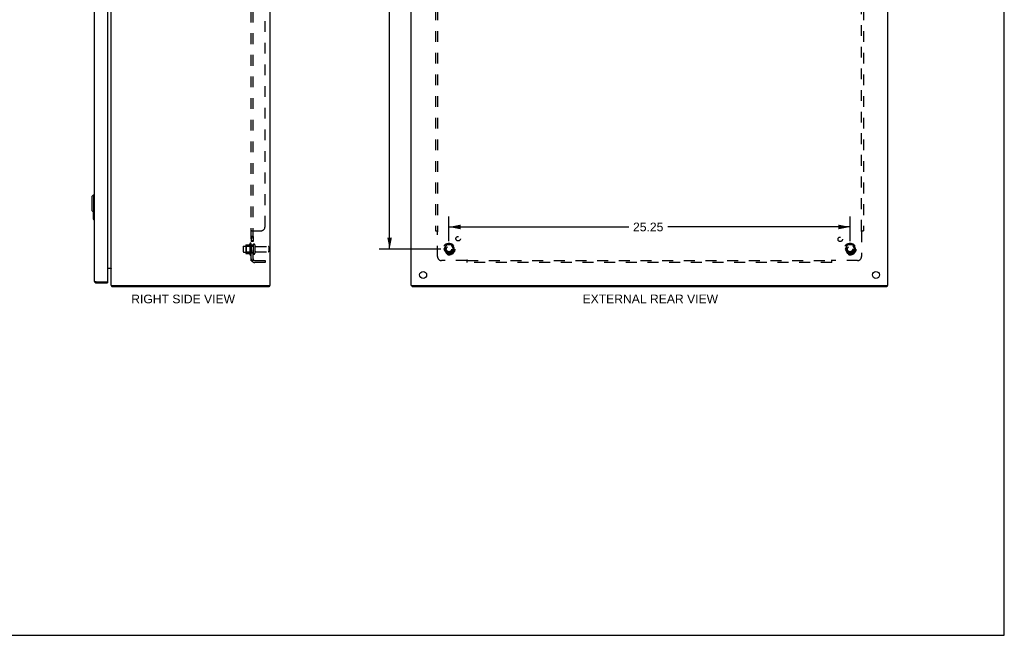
# Model space of a CAD drawing. Header units: inches. Extents: x 0 to 124, y 0 to 80.
# Tile 4 of 5: x 62 to 124, y 0 to 39. Entities that reach past the tile are written whole.
import ezdxf

# ---------------------------------------------------------------- set-up
doc = ezdxf.new("R2010")
doc.units = ezdxf.units.IN
doc.header["$LTSCALE"] = 6.817708
doc.header["$MEASUREMENT"] = 0
doc.linetypes.add('HIDDEN', pattern=[0.2, 0.1, -0.1])
doc.layers.get('0').update_dxf_attribs({"linetype": 'CONTINUOUS'})
for name, color, linetype in [('02___PRT_ALL_AXES', 7, 'CONTINUOUS'), ('BENT-SUB-6STUDS-TALLER', 7, 'CONTINUOUS'), ('DEFAULT_2', 8, 'HIDDEN'), ('DIMENSIONS', 7, 'CONTINUOUS')]:
    doc.layers.add(name, color=color, linetype=linetype)
doc.styles.get("Standard").update_dxf_attribs({"font": 'arial.ttf'})
doc.dimstyles.new('DIMSTYLE_1', dxfattribs={"dimtxt": 0.546875, "dimasz": 0.729167, "dimexe": 0.09, "dimexo": 0.07, "dimgap": 0.0375, "dimtad": 0, "dimtih": 1, "dimtoh": 1, "dimzin": 4, "dimdsep": 46, "dimtxsty": 'Standard', "dimblk": '_FILLED', "dimblk1": '_FILLED', "dimblk2": '_FILLED', "dimcen": 0.09, "dimazin": 1, "dimtfac": 1, "dimtdec": 3, "dimtofl": 0, "dimtmove": 0, "dimatfit": 3, "dimldrblk": '_FILLED', "dimfxl": 0, "dimtolj": 1, "dimtzin": 4, "dimarcsym": 0})

# ---------------------------------------------------------------- blocks, each defined once
blk = doc.blocks.new('_FILLED')
at = {"color": 0, "linetype": 'ByBlock'}
blk.add_solid([(0, 0), (-1, 0.2), (-1, -0.2)], dxfattribs=at)
blk = doc.blocks.new('*D17')
at = {"layer": 'BENT-SUB-6STUDS-TALLER', "color": 2, "linetype": 'Continuous'}
for p, q in [((88.49, 55.573), (84.607, 55.573)), ((85.263, 55.573), (85.263, 40.495)), ((85.263, 24.323), (85.263, 39.401)), ((88.49, 24.323), (84.607, 24.323))]:
    blk.add_line(p, q, dxfattribs=at)
at = {"layer": 'BENT-SUB-6STUDS-TALLER', "color": 2, "linetype": 'Continuous', "xscale": 0.7291666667, "yscale": 0.7291666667, "zscale": 0.7291666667}
for p, rotation in [((85.263, 55.573), 90), ((85.263, 24.323), 270)]:
    blk.add_blockref('_FILLED', p, dxfattribs=dict(at, rotation=rotation))
at = {"layer": 'BENT-SUB-6STUDS-TALLER', "color": 2, "linetype": 'Continuous', "insert": (85.263, 40.222), "char_height": 0.5469, "width": 1.91101, "attachment_point": 2, "line_spacing_factor": 0.9}
blk.add_mtext('31.25', dxfattribs=at)
blk = doc.blocks.new('*D18')
at = {"layer": 'BENT-SUB-6STUDS-TALLER', "color": 2, "linetype": 'Continuous'}
for p, q in [((89, 24.834), (89, 26.375)), ((114.25, 24.834), (114.25, 26.375)), ((89, 25.719), (100.313, 25.719)), ((114.25, 25.719), (102.771, 25.719))]:
    blk.add_line(p, q, dxfattribs=at)
at = {"layer": 'BENT-SUB-6STUDS-TALLER', "color": 2, "linetype": 'Continuous', "xscale": 0.7291666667, "yscale": 0.7291666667, "zscale": 0.7291666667, "rotation": 180}
blk.add_blockref('_FILLED', (89, 25.719), dxfattribs=at)
at = {"layer": 'BENT-SUB-6STUDS-TALLER', "color": 2, "linetype": 'Continuous', "xscale": 0.7291666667, "yscale": 0.7291666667, "zscale": 0.7291666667}
blk.add_blockref('_FILLED', (114.25, 25.719), dxfattribs=at)
at = {"layer": 'BENT-SUB-6STUDS-TALLER', "color": 2, "linetype": 'Continuous', "insert": (101.542, 25.992), "char_height": 0.5469, "width": 1.91101, "attachment_point": 2, "line_spacing_factor": 0.9}
blk.add_mtext('25.25', dxfattribs=at)

msp = doc.modelspace()

# ---------------------------------------------------------------- linework, layer by layer
at = {"color": 7, "linetype": 'Continuous'}
for p, q in [((123.958, 0), (123.958, 80.208)), ((66.515, 27.631), (66.634, 27.75)), ((66.515, 27.631), (66.515, 26.765)), ((66.634, 27.75), (66.673, 27.75)), ((66.634, 27.75), (66.634, 26.647)), ((66.515, 26.765), (66.634, 26.647)), ((66.613, 26.668), (66.613, 26.213)), ((66.628, 26.198), (66.673, 26.198)), ((66.634, 26.647), (66.673, 26.647)), ((66.66, 26.647), (66.66, 26.298)), ((66.79, 22.198), (66.79, 22.273)), ((67.483, 22.273), (67.498, 22.273)), ((67.498, 22.273), (67.498, 22.198)), ((67.784, 21.979), (67.809, 22.007)), ((67.809, 22.023), (67.809, 21.948)), ((77.683, 22.023), (77.683, 21.948)), ((86.688, 22.023), (86.688, 21.948)), ((116.562, 22.023), (116.562, 21.948)), ((0, 0), (123.958, 0))]:
    msp.add_line(p, q, dxfattribs=at)
at = {"color": 3, "linetype": 'Continuous'}
for p, q in [((67.746, 22.023), (67.746, 57.873)), ((77.746, 22.023), (77.746, 57.873)), ((86.625, 22.023), (86.625, 57.873)), ((116.625, 22.023), (116.625, 57.873)), ((66.673, 57.581), (66.673, 22.315)), ((67.498, 57.608), (67.498, 22.288)), ((67.498, 23.123), (67.739, 23.123)), ((66.731, 22.287), (66.737, 22.286)), ((66.737, 22.286), (66.742, 22.285)), ((66.742, 22.285), (66.748, 22.283)), ((66.748, 22.283), (66.757, 22.281)), ((66.757, 22.281), (66.766, 22.279)), ((66.766, 22.279), (66.79, 22.273)), ((66.79, 22.273), (67.483, 22.273)), ((66.79, 22.198), (67.498, 22.198)), ((67.746, 22.023), (77.746, 22.023)), ((77.683, 21.948), (67.809, 21.948)), ((86.625, 22.023), (116.625, 22.023)), ((116.562, 21.948), (86.688, 21.948))]:
    msp.add_line(p, q, dxfattribs=at)
at = {"color": 7, "linetype": 'Continuous'}
msp.add_lwpolyline([(66.66, 26.298), (66.66, 26.292), (66.659, 26.286), (66.659, 26.28), (66.659, 26.274), (66.658, 26.268), (66.658, 26.262)], dxfattribs=at)
at = {"color": 3, "linetype": 'Continuous'}
for points in [[(67.739, 23.123), (67.739, 23.122), (67.739, 23.121), (67.739, 23.12), (67.739, 23.118), (67.739, 23.117), (67.74, 23.115), (67.74, 23.114), (67.741, 23.112), (67.742, 23.111), (67.743, 23.109), (67.744, 23.108), (67.744, 23.106), (67.745, 23.105)], [(67.739, 23.104), (67.739, 23.105), (67.739, 23.105), (67.739, 23.106), (67.739, 23.107), (67.739, 23.108), (67.739, 23.109), (67.74, 23.11), (67.74, 23.111), (67.741, 23.112), (67.741, 23.112)], [(67.745, 23.105), (67.746, 23.103), (67.746, 23.102), (67.746, 23.1)], [(66.673, 22.315), (66.673, 22.315), (66.673, 22.314), (66.673, 22.313), (66.674, 22.313), (66.674, 22.312), (66.674, 22.311), (66.675, 22.31), (66.676, 22.31), (66.676, 22.309), (66.677, 22.308), (66.678, 22.308), (66.679, 22.307), (66.68, 22.306), (66.681, 22.306), (66.682, 22.305), (66.683, 22.304), (66.684, 22.303), (66.686, 22.303), (66.687, 22.302), (66.689, 22.301), (66.69, 22.301), (66.692, 22.3), (66.694, 22.299), (66.695, 22.299), (66.697, 22.298), (66.699, 22.297), (66.701, 22.296), (66.703, 22.296), (66.705, 22.295), (66.707, 22.294), (66.709, 22.294), (66.712, 22.293), (66.714, 22.292), (66.716, 22.292), (66.719, 22.291), (66.721, 22.29), (66.724, 22.289), (66.726, 22.289), (66.731, 22.287)], [(67.784, 21.979), (67.785, 21.978), (67.787, 21.976), (67.788, 21.974), (67.79, 21.972), (67.791, 21.969), (67.792, 21.967)], [(67.792, 21.967), (67.795, 21.963), (67.796, 21.96), (67.797, 21.958), (67.798, 21.956), (67.799, 21.955), (67.801, 21.953), (67.802, 21.952), (67.803, 21.95), (67.805, 21.95), (67.806, 21.949), (67.807, 21.949), (67.808, 21.948), (67.809, 21.948)]]:
    msp.add_lwpolyline(points, dxfattribs=at)
at = {"color": 7, "linetype": 'Continuous'}
for centre, radius, start, end in [((66.628, 26.213), 0.015, 180, 270), ((66.658, 26.213), 0.015, 270, 360), ((66.79, 22.315), 0.042, 244.15907, 270)]:
    msp.add_arc(centre, radius, start, end, dxfattribs=at)
at = {"color": 3, "linetype": 'Continuous'}
for centre, radius, start, end in [((67.704, 23.081), 0.042, 0, 90), ((66.79, 22.315), 0.117, 180, 270), ((67.483, 22.288), 0.015, 270, 360), ((67.863, 22.065), 0.117, 201.04215, 227.44308)]:
    msp.add_arc(centre, radius, start, end, dxfattribs=at)
at = {"layer": '02___PRT_ALL_AXES', "color": 8, "linetype": 'HIDDEN'}
for p, q in [((76.671, 25.119), (76.546, 25.119)), ((76.546, 25.119), (76.546, 24.802)), ((76.671, 25.083), (76.546, 25.083)), ((76.671, 24.838), (76.546, 24.838)), ((76.671, 24.802), (76.546, 24.802)), ((76.671, 25.119), (76.671, 24.802)), ((76.076, 24.506), (76.671, 24.506)), ((76.476, 24.679), (76.476, 23.968)), ((76.546, 24.573), (76.546, 24.657)), ((76.671, 24.573), (76.546, 24.573)), ((76.546, 24.573), (76.546, 24.073)), ((76.671, 24.573), (76.671, 24.073)), ((76.839, 24.489), (77.641, 24.489)), ((76.076, 24.14), (76.671, 24.14)), ((76.671, 24.073), (76.546, 24.073)), ((76.546, 23.989), (76.546, 24.073)), ((76.839, 24.157), (77.641, 24.157))]:
    msp.add_line(p, q, dxfattribs=at)
for centre, radius in [((89.58, 24.979), 0.141), ((113.631, 24.942), 0.141), ((89, 24.323), 0.372), ((89, 24.323), 0.356), ((89, 24.323), 0.25), ((89, 24.323), 0.183), ((114.25, 24.323), 0.372), ((114.25, 24.323), 0.356), ((114.25, 24.323), 0.25), ((114.25, 24.323), 0.183)]:
    msp.add_circle(centre, radius, dxfattribs=at)
at = {"layer": '02___PRT_ALL_AXES', "color": 3, "linetype": 'Continuous'}
for centre in [(87.375, 22.698), (115.875, 22.698)]:
    msp.add_circle(centre, 0.219, dxfattribs=at)
at = {"layer": '02___PRT_ALL_AXES', "color": 8, "linetype": 'HIDDEN'}
for centre, radius, start, end in [((77.076, 24.323), 0.698, 149.33687, 156.03207), ((76.508, 24.657), 0.0384, 0, 145.55034), ((77.076, 24.323), 0.698, 203.96793, 210.66313), ((76.508, 23.989), 0.0384, 214.44966, 360)]:
    msp.add_arc(centre, radius, start, end, dxfattribs=at)
at = {"layer": 'DEFAULT_2', "color": 8, "linetype": 'HIDDEN'}
for p, q in [((76.546, 23.605), (76.546, 56.292)), ((76.671, 23.605), (76.671, 56.292)), ((77.421, 25.73), (77.421, 54.167)), ((88.156, 54.417), (88.156, 25.48)), ((88.281, 54.417), (88.281, 25.48)), ((114.969, 25.48), (114.969, 54.417)), ((115.094, 54.417), (115.094, 25.48)), ((76.546, 25.445), (76.546, 25.444)), ((76.671, 25.444), (76.546, 25.444)), ((76.547, 25.45), (76.547, 25.448)), ((76.554, 25.457), (76.552, 25.455)), ((76.559, 25.46), (76.557, 25.458)), ((76.6, 25.48), (77.171, 25.48)), ((76.696, 25.471), (76.696, 25.47)), ((88.156, 25.48), (88.322, 25.48)), ((88.263, 25.463), (88.267, 25.458)), ((88.267, 25.458), (88.27, 25.455)), ((88.281, 23.855), (88.281, 25.444)), ((114.928, 25.48), (115.094, 25.48)), ((114.969, 25.444), (114.969, 23.855)), ((76.046, 24.476), (76.046, 24.17)), ((76.21, 24.579), (76.21, 24.068)), ((76.23, 24.507), (76.21, 24.527)), ((76.221, 24.601), (76.448, 24.601)), ((76.526, 24.507), (76.23, 24.507)), ((76.23, 24.507), (76.23, 24.14)), ((76.526, 24.507), (76.546, 24.527)), ((76.526, 24.507), (76.526, 24.14)), ((76.777, 24.588), (76.777, 24.059)), ((77.671, 24.459), (77.671, 24.187)), ((88.837, 24.596), (88.682, 24.328)), ((88.682, 24.318), (88.837, 24.051)), ((89.154, 24.601), (88.846, 24.601)), ((89.318, 24.328), (89.163, 24.596)), ((89.163, 24.051), (89.318, 24.318)), ((114.087, 24.596), (113.932, 24.328)), ((113.932, 24.318), (114.087, 24.051)), ((114.404, 24.601), (114.096, 24.601)), ((114.568, 24.328), (114.413, 24.596)), ((114.413, 24.051), (114.568, 24.318)), ((76.23, 24.14), (76.21, 24.12)), ((76.221, 24.046), (76.448, 24.046)), ((76.526, 24.14), (76.23, 24.14)), ((76.526, 24.14), (76.546, 24.12)), ((76.671, 23.605), (76.546, 23.605)), ((76.6, 23.566), (76.696, 23.645)), ((76.614, 23.605), (76.615, 23.605)), ((76.635, 23.61), (76.633, 23.609)), ((76.636, 23.61), (76.635, 23.61)), ((76.638, 23.611), (76.636, 23.61)), ((76.64, 23.611), (76.638, 23.611)), ((76.641, 23.612), (76.64, 23.611)), ((76.689, 23.632), (76.684, 23.627)), ((76.783, 23.605), (77.421, 23.605)), ((77.421, 23.605), (77.421, 23.48)), ((90.121, 23.605), (88.531, 23.605)), ((89.154, 24.046), (88.846, 24.046)), ((90.156, 23.48), (90.156, 23.645)), ((90.156, 23.605), (113.094, 23.605)), ((113.094, 23.48), (113.094, 23.645)), ((113.111, 23.586), (113.115, 23.59)), ((113.115, 23.59), (113.119, 23.594)), ((114.719, 23.605), (113.129, 23.605)), ((114.404, 24.046), (114.096, 24.046)), ((77.421, 23.48), (76.783, 23.48)), ((113.094, 23.48), (90.156, 23.48))]:
    msp.add_line(p, q, dxfattribs=at)
for points in [[(76.565, 25.463), (76.562, 25.461), (76.559, 25.46), (76.557, 25.458), (76.554, 25.457), (76.552, 25.455), (76.55, 25.453), (76.549, 25.451), (76.547, 25.45), (76.547, 25.448), (76.546, 25.447), (76.546, 25.445), (76.546, 25.444)], [(76.572, 25.465), (76.568, 25.464), (76.565, 25.463)], [(76.6, 25.48), (76.598, 25.478), (76.596, 25.477), (76.594, 25.475), (76.591, 25.474), (76.588, 25.472), (76.585, 25.471), (76.582, 25.47), (76.578, 25.468), (76.572, 25.465)], [(76.6, 25.48), (76.598, 25.478), (76.596, 25.477), (76.594, 25.475), (76.591, 25.474)], [(76.681, 25.457), (76.679, 25.455), (76.677, 25.454), (76.676, 25.453), (76.675, 25.452), (76.673, 25.45), (76.672, 25.449), (76.672, 25.448), (76.671, 25.447), (76.671, 25.445), (76.671, 25.444)], [(76.671, 25.447), (76.671, 25.445), (76.671, 25.444)], [(76.673, 25.45), (76.672, 25.449), (76.672, 25.448)], [(76.679, 25.455), (76.677, 25.454), (76.676, 25.453), (76.675, 25.452)], [(76.696, 25.48), (76.697, 25.478), (76.697, 25.477), (76.697, 25.475), (76.697, 25.474), (76.697, 25.473), (76.696, 25.471), (76.696, 25.47), (76.695, 25.469), (76.694, 25.467), (76.693, 25.466), (76.692, 25.465), (76.69, 25.464), (76.689, 25.462), (76.687, 25.461), (76.686, 25.46), (76.684, 25.459), (76.681, 25.457)], [(76.69, 25.464), (76.689, 25.462), (76.687, 25.461)], [(76.695, 25.469), (76.694, 25.467), (76.693, 25.466), (76.692, 25.465)], [(76.696, 25.48), (76.697, 25.478), (76.697, 25.477), (76.697, 25.475), (76.697, 25.474), (76.697, 25.473)], [(88.243, 25.48), (88.245, 25.478), (88.247, 25.477), (88.248, 25.475), (88.25, 25.474), (88.252, 25.472), (88.254, 25.471), (88.255, 25.47), (88.257, 25.468), (88.258, 25.467), (88.26, 25.465), (88.261, 25.464), (88.263, 25.463)], [(88.27, 25.455), (88.272, 25.453), (88.274, 25.451), (88.275, 25.45), (88.277, 25.448), (88.279, 25.447), (88.28, 25.445), (88.281, 25.444)], [(88.296, 25.454), (88.293, 25.453), (88.291, 25.452), (88.289, 25.45), (88.288, 25.449), (88.286, 25.448), (88.284, 25.447), (88.283, 25.445), (88.281, 25.444)], [(88.322, 25.48), (88.322, 25.478), (88.321, 25.477), (88.32, 25.475), (88.32, 25.474), (88.319, 25.473), (88.318, 25.471), (88.317, 25.47), (88.316, 25.469), (88.314, 25.467), (88.313, 25.466), (88.312, 25.465), (88.31, 25.464), (88.309, 25.462), (88.307, 25.461), (88.305, 25.46), (88.303, 25.459), (88.302, 25.458), (88.3, 25.457), (88.296, 25.454)], [(114.928, 25.48), (114.928, 25.478), (114.929, 25.477), (114.93, 25.475), (114.93, 25.474), (114.931, 25.473), (114.932, 25.471), (114.933, 25.47), (114.934, 25.469), (114.936, 25.467), (114.937, 25.466), (114.938, 25.465), (114.94, 25.464), (114.941, 25.462), (114.943, 25.461), (114.945, 25.46), (114.947, 25.459), (114.949, 25.458), (114.95, 25.457)], [(114.95, 25.457), (114.954, 25.454), (114.957, 25.453), (114.959, 25.452), (114.961, 25.45), (114.962, 25.449), (114.964, 25.448), (114.966, 25.447), (114.967, 25.445), (114.969, 25.444)], [(114.987, 25.463), (114.981, 25.457), (114.98, 25.455), (114.978, 25.453), (114.976, 25.451), (114.975, 25.45), (114.973, 25.448), (114.971, 25.447), (114.97, 25.445), (114.969, 25.444)], [(115.007, 25.48), (115.005, 25.478), (115.003, 25.477), (115.002, 25.475), (115, 25.474), (114.998, 25.472), (114.996, 25.471), (114.995, 25.47), (114.993, 25.468), (114.992, 25.467), (114.99, 25.465), (114.989, 25.464), (114.987, 25.463)], [(76.575, 23.582), (76.568, 23.584), (76.565, 23.586), (76.562, 23.587), (76.559, 23.589), (76.557, 23.59), (76.554, 23.592), (76.552, 23.594), (76.55, 23.595), (76.549, 23.597), (76.547, 23.599), (76.547, 23.6), (76.546, 23.602), (76.546, 23.603), (76.546, 23.605)], [(76.6, 23.566), (76.598, 23.568), (76.596, 23.57), (76.594, 23.572), (76.591, 23.574), (76.588, 23.575), (76.585, 23.577), (76.582, 23.579), (76.578, 23.58), (76.575, 23.582)], [(76.612, 23.605), (76.611, 23.604), (76.611, 23.604), (76.611, 23.604), (76.611, 23.604), (76.611, 23.604), (76.612, 23.605), (76.612, 23.605), (76.612, 23.605), (76.613, 23.605), (76.613, 23.605), (76.614, 23.605), (76.614, 23.605)], [(76.633, 23.609), (76.631, 23.609), (76.631, 23.609), (76.63, 23.608), (76.629, 23.608), (76.628, 23.608), (76.628, 23.608), (76.627, 23.608), (76.626, 23.607), (76.625, 23.607), (76.625, 23.607), (76.624, 23.607), (76.623, 23.607), (76.622, 23.607), (76.622, 23.606), (76.621, 23.606), (76.62, 23.606), (76.62, 23.606), (76.619, 23.606), (76.618, 23.606), (76.618, 23.605), (76.617, 23.605), (76.616, 23.605), (76.616, 23.605), (76.615, 23.605), (76.614, 23.605), (76.614, 23.605), (76.613, 23.605), (76.613, 23.605), (76.612, 23.605), (76.612, 23.605), (76.612, 23.605)], [(76.675, 23.628), (76.675, 23.628), (76.675, 23.628), (76.675, 23.628), (76.675, 23.627), (76.674, 23.627), (76.674, 23.627), (76.674, 23.627), (76.673, 23.627), (76.673, 23.626), (76.673, 23.626), (76.672, 23.626), (76.672, 23.625), (76.671, 23.625), (76.67, 23.625), (76.67, 23.625), (76.669, 23.624), (76.669, 23.624), (76.668, 23.624), (76.667, 23.623), (76.667, 23.623), (76.666, 23.623), (76.665, 23.622), (76.665, 23.622), (76.664, 23.622), (76.663, 23.621), (76.663, 23.621), (76.662, 23.62), (76.661, 23.62), (76.66, 23.62), (76.66, 23.619), (76.659, 23.619), (76.658, 23.619), (76.657, 23.618), (76.656, 23.618), (76.656, 23.618), (76.655, 23.617), (76.654, 23.617), (76.653, 23.616), (76.652, 23.616), (76.651, 23.616), (76.65, 23.615), (76.649, 23.615), (76.648, 23.615), (76.647, 23.614), (76.647, 23.614), (76.646, 23.614), (76.645, 23.613), (76.644, 23.613), (76.643, 23.613), (76.642, 23.612), (76.641, 23.612)], [(76.671, 23.625), (76.672, 23.625), (76.672, 23.625), (76.672, 23.626), (76.673, 23.626), (76.673, 23.626), (76.674, 23.627), (76.674, 23.627), (76.674, 23.627), (76.675, 23.627), (76.675, 23.627), (76.675, 23.628), (76.675, 23.628)], [(76.684, 23.627), (76.682, 23.625), (76.681, 23.623), (76.679, 23.621), (76.677, 23.619), (76.676, 23.617), (76.675, 23.615), (76.673, 23.613), (76.672, 23.611), (76.672, 23.609), (76.671, 23.607), (76.671, 23.606), (76.671, 23.605)], [(76.696, 23.645), (76.697, 23.645), (76.697, 23.644), (76.697, 23.644), (76.697, 23.643), (76.697, 23.642), (76.696, 23.641), (76.696, 23.64), (76.695, 23.639), (76.694, 23.638), (76.693, 23.636), (76.692, 23.635), (76.69, 23.634), (76.689, 23.632)], [(90.133, 23.623), (90.131, 23.619), (90.13, 23.617), (90.128, 23.615), (90.127, 23.613), (90.126, 23.611), (90.124, 23.609), (90.123, 23.607), (90.122, 23.606), (90.121, 23.605)], [(90.139, 23.586), (90.133, 23.592), (90.131, 23.594), (90.13, 23.595), (90.128, 23.597), (90.126, 23.599), (90.125, 23.6), (90.123, 23.602), (90.122, 23.603), (90.121, 23.605)], [(90.156, 23.645), (90.155, 23.645), (90.153, 23.644), (90.152, 23.644), (90.151, 23.643), (90.149, 23.642), (90.148, 23.641), (90.147, 23.64), (90.145, 23.639), (90.144, 23.638), (90.143, 23.636), (90.141, 23.635), (90.14, 23.634), (90.139, 23.632), (90.138, 23.63), (90.137, 23.629), (90.136, 23.627), (90.134, 23.625), (90.133, 23.623)], [(90.156, 23.566), (90.155, 23.568), (90.153, 23.57), (90.152, 23.572), (90.151, 23.574), (90.149, 23.575), (90.148, 23.577), (90.146, 23.579), (90.145, 23.58), (90.143, 23.582), (90.142, 23.583), (90.141, 23.584), (90.139, 23.586)], [(113.094, 23.645), (113.095, 23.645), (113.097, 23.644), (113.098, 23.644), (113.099, 23.643), (113.101, 23.642), (113.102, 23.641), (113.103, 23.64), (113.105, 23.639), (113.106, 23.638), (113.107, 23.636), (113.109, 23.635), (113.11, 23.634), (113.111, 23.632), (113.112, 23.63), (113.113, 23.629), (113.114, 23.627), (113.116, 23.625), (113.117, 23.623), (113.119, 23.619)], [(113.094, 23.566), (113.095, 23.568), (113.097, 23.57), (113.098, 23.572), (113.099, 23.574), (113.101, 23.575), (113.102, 23.577), (113.104, 23.579), (113.105, 23.58), (113.107, 23.582), (113.108, 23.583), (113.109, 23.584), (113.111, 23.586)], [(113.119, 23.619), (113.12, 23.617), (113.122, 23.615), (113.123, 23.613), (113.124, 23.611), (113.126, 23.609), (113.127, 23.607), (113.128, 23.606), (113.129, 23.605)], [(113.119, 23.594), (113.12, 23.595), (113.122, 23.597), (113.124, 23.599), (113.125, 23.6), (113.127, 23.602), (113.128, 23.603), (113.129, 23.605)]]:
    msp.add_lwpolyline(points, dxfattribs=at)
for centre, radius in [((89, 24.323), 0.318), ((89, 24.323), 0.204), ((89, 24.323), 0.183), ((89, 24.323), 0.183), ((89, 24.323), 0.166), ((114.25, 24.323), 0.318), ((114.25, 24.323), 0.204), ((114.25, 24.323), 0.183), ((114.25, 24.323), 0.183), ((114.25, 24.323), 0.166)]:
    msp.add_circle(centre, radius, dxfattribs=at)
for centre, radius, start, end in [((77.171, 25.73), 0.25, 270, 360), ((76.076, 24.476), 0.03, 90, 180), ((76.351, 24.579), 0.141, 174.79195, 180), ((76.221, 24.591), 0.01, 90, 174.80617), ((76.429, 24.611), 0.01, 270, 336.03207), ((76.724, 24.588), 0.053, 0, 180), ((76.839, 24.552), 0.0625, 180, 270), ((77.641, 24.459), 0.03, 0, 90), ((77.641, 24.187), 0.03, 270, 360), ((88.691, 24.323), 0.01, 150.01268, 209.98829), ((88.846, 24.591), 0.01, 90.01235, 149.98915), ((89.154, 24.591), 0.01, 30.01204, 89.98872), ((89.309, 24.323), 0.01, 330.01268, 29.98829), ((113.941, 24.323), 0.01, 150.01268, 209.98829), ((114.096, 24.591), 0.01, 90.01235, 149.98915), ((114.404, 24.591), 0.01, 30.01204, 89.98872), ((114.559, 24.323), 0.01, 330.01268, 29.98829), ((76.076, 24.17), 0.03, 180, 270), ((76.351, 24.068), 0.141, 180, 185.20805), ((76.221, 24.056), 0.01, 185.19383, 270), ((76.429, 24.036), 0.01, 23.96793, 90), ((76.783, 23.717), 0.237, 180, 270), ((76.724, 24.059), 0.053, 180, 360), ((76.783, 23.717), 0.112, 180, 270), ((76.839, 24.095), 0.0625, 90, 180), ((88.531, 23.855), 0.25, 180, 270), ((88.846, 24.056), 0.01, 210.01204, 269.98872), ((89.154, 24.056), 0.01, 270.01235, 329.98915), ((114.096, 24.056), 0.01, 210.01204, 269.98872), ((114.404, 24.056), 0.01, 270.01235, 329.98915), ((114.719, 23.855), 0.25, 270, 360)]:
    msp.add_arc(centre, radius, start, end, dxfattribs=at)

# ---------------------------------------------------------------- texts
at = {"layer": 'DIMENSIONS', "color": 2, "linetype": 'Continuous', "char_height": 0.54688, "attachment_point": 2, "line_spacing_factor": 0.9}
for s, insert, width in [('RIGHT SIDE VIEW', (72.268, 21.457), 6.52184), ('EXTERNAL REAR VIEW', (101.675, 21.463), 8.51417)]:
    msp.add_mtext(s, dxfattribs=dict(at, insert=insert, width=width))

# ---------------------------------------------------------------- dimensions: what is measured, and where the dimension line sits
at = {"layer": 'BENT-SUB-6STUDS-TALLER', "color": 2, "linetype": 'Continuous'}
dim = msp.add_linear_dim(base=(85.263, 24.323), p1=(88.56, 55.573), p2=(88.56, 24.323), angle=270, dimstyle='DIMSTYLE_1', dxfattribs=at)
dim.commit()
dim.dimension.update_dxf_attribs({"geometry": '*D17', "text_midpoint": (85.264, 39.945), "dimtype": 160})
dim = msp.add_linear_dim(base=(114.25, 25.719), p1=(89, 24.764), p2=(114.25, 24.764), dimstyle='DIMSTYLE_1', dxfattribs=at)
dim.commit()
dim.dimension.update_dxf_attribs({"geometry": '*D18', "text_midpoint": (101.537, 25.716), "dimtype": 160})

doc.saveas('drawing.dxf')
